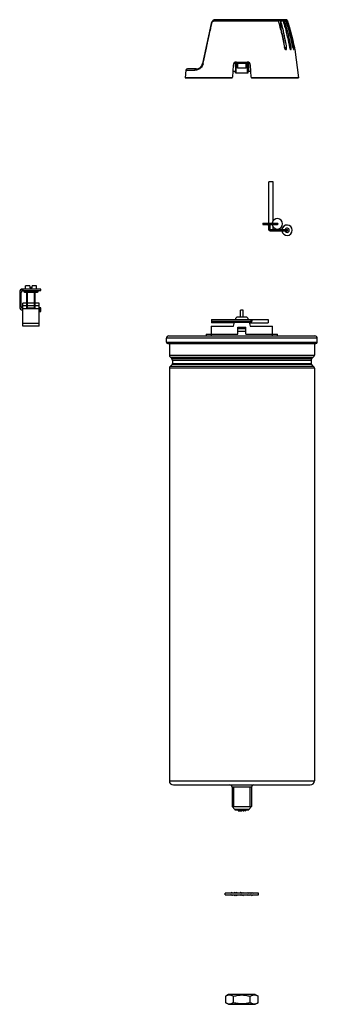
# Model space of a CAD drawing. Header units: millimetres. Extents: x 171 to 355, y 60 to 670.
import ezdxf

# ---------------------------------------------------------------- set-up
doc = ezdxf.new("R2010")
doc.units = ezdxf.units.MM
doc.header["$LTSCALE"] = 47.60858
doc.layers.get('0').update_dxf_attribs({"linetype": 'CONTINUOUS'})

msp = doc.modelspace()

# ---------------------------------------------------------------- linework, layer by layer
at = {"color": 7}
for p, q in [((289.14, 667.64), (283.86, 642.79)), ((291.52, 669.33), (308.3, 669.33)), ((335.42, 670.02), (292.08, 670.02)), ((332.41, 663.79), (332.36, 669.26)), ((334.78, 665.43), (334.73, 669.26)), ((336.11, 667.4), (336.09, 669.26)), ((336.36, 669.37), (336.36, 669.26)), ((332.26, 663.8), (332.27, 663.76)), ((332.26, 663.8), (332.27, 663.76)), ((334.59, 652.71), (335.87, 652.71)), ((337.74, 652.71), (338.66, 652.71)), ((339.81, 652.71), (340.29, 652.71)), ((335.41, 651.52), (335.4, 651.52)), ((338.43, 651.52), (338.44, 651.52)), ((340.3, 651.52), (340.3, 651.52)), ((340.93, 651.52), (343.15, 634.02)), ((302.8, 641.92), (302.41, 634.44)), ((304.06, 643.62), (304.12, 638.12)), ((304.66, 637.12), (304.6, 643.77)), ((304.8, 643.82), (311.5, 643.82)), ((305.47, 640.02), (305.47, 643.12)), ((305.47, 643.12), (310.83, 643.12)), ((305.5, 643.12), (305.5, 640.02)), ((310.8, 640.02), (310.8, 643.12)), ((310.83, 643.12), (310.83, 640.02)), ((311.64, 637.12), (311.7, 643.77)), ((312.24, 643.63), (312.18, 638.12)), ((313.89, 634.44), (313.5, 641.92)), ((273.54, 638.72), (273.15, 634.02)), ((273.54, 638.72), (279.11, 638.72)), ((279.95, 639.62), (274.53, 639.62)), ((302.6, 638.12), (304.12, 638.12)), ((304.15, 637.12), (304.12, 638.12)), ((304.15, 637.12), (312.15, 637.12)), ((310.83, 640.02), (305.47, 640.02)), ((312.15, 637.12), (312.18, 638.12)), ((312.18, 638.12), (313.7, 638.12)), ((273.15, 634.02), (273.15, 633.97)), ((302.13, 634.02), (273.15, 634.02)), ((273.15, 633.97), (301.91, 633.97)), ((343.15, 634.02), (314.17, 634.02)), ((314.39, 633.97), (343.15, 633.97)), ((343.15, 634.02), (343.15, 633.97)), ((324.85, 544.03), (324.85, 569.63)), ((327.45, 569.63), (324.85, 569.63)), ((327.45, 545.35), (327.45, 569.63)), ((321.15, 544.03), (321.15, 543.23)), ((321.15, 544.03), (330.15, 544.03)), ((321.15, 543.23), (330.15, 543.23)), ((323.15, 543.23), (323.15, 544.03)), ((324.75, 542.63), (324.75, 540.63)), ((325.55, 542.63), (324.75, 542.63)), ((325.55, 542.63), (325.55, 540.63)), ((326.15, 544.03), (326.15, 543.23)), ((329.15, 543.23), (329.15, 544.03)), ((324.75, 540.63), (325.55, 540.63)), ((324.85, 539.63), (324.85, 540.18)), ((324.85, 539.63), (325.18, 539.63)), ((326.15, 540.03), (326.15, 539.23)), ((326.15, 540.03), (336.15, 540.03)), ((326.15, 539.23), (336.15, 539.23)), ((327.15, 539.23), (327.15, 540.03)), ((327.45, 540.03), (327.45, 541.9)), ((170.59, 501.25), (170.59, 492.25)), ((171.59, 492.25), (171.59, 501.25)), ((172.09, 502.11), (172.09, 503.19)), ((172.59, 503.25), (172.59, 502.25)), ((183.59, 503.25), (172.59, 503.25)), ((172.59, 502.25), (183.59, 502.25)), ((173.49, 502.15), (181.69, 502.15)), ((173.49, 501.35), (181.69, 501.35)), ((174.12, 503.25), (174.12, 505.25)), ((176.78, 505.25), (174.12, 505.25)), ((174.12, 502.15), (174.12, 502.25)), ((175.09, 494.5), (175.09, 501.35)), ((175.49, 491.5), (175.49, 501.35)), ((176.78, 505.25), (176.85, 503.95)), ((178.34, 503.95), (176.85, 503.95)), ((178.34, 503.95), (178.41, 505.25)), ((181.07, 505.25), (178.41, 505.25)), ((179.69, 491.5), (179.69, 501.35)), ((180.09, 494.5), (180.09, 501.35)), ((181.07, 503.25), (181.07, 505.25)), ((181.07, 502.15), (181.07, 502.25)), ((183.59, 502.25), (183.59, 503.25)), ((172.59, 480.3), (172.59, 494.5)), ((182.59, 494.5), (172.59, 494.5)), ((175.09, 491.3), (175.09, 494.5)), ((180.09, 491.3), (180.09, 494.5)), ((182.59, 480.3), (182.59, 494.5)), ((182.59, 492.9), (172.59, 492.9)), ((182.59, 491), (172.59, 491)), ((180.09, 491.3), (175.09, 491.3)), ((175.49, 491.5), (179.69, 491.5)), ((183.59, 491.5), (182.59, 491.5)), ((183.59, 491.48), (182.59, 491.48)), ((182.59, 491.02), (183.59, 491.02)), ((182.59, 491), (183.59, 491)), ((183.59, 490.92), (182.59, 490.92)), ((183.59, 490.55), (182.59, 490.55)), ((183.59, 490.47), (182.59, 490.47)), ((182.59, 489.77), (183.59, 489.77)), ((183.59, 489.66), (182.59, 489.66)), ((182.59, 489.25), (183.59, 489.25)), ((183.59, 489.25), (183.59, 491.5)), ((307.35, 485.9), (307.35, 490.23)), ((308.95, 490.23), (307.35, 490.23)), ((308.95, 485.9), (308.95, 490.23)), ((172.59, 482.2), (182.59, 482.2)), ((289.4, 484.4), (289.4, 482.4)), ((289.4, 484.4), (324.4, 484.4)), ((289.4, 483.4), (314.4, 483.4)), ((303.42, 482.4), (289.4, 482.4)), ((302.9, 480.3), (303.52, 482.8)), ((303.52, 482.8), (312.78, 482.8)), ((310.62, 485.9), (305.67, 485.9)), ((312.78, 482.8), (313.4, 480.3)), ((312.88, 482.4), (324.4, 482.4)), ((313.9, 483.4), (313.9, 484.4)), ((314.4, 484.4), (314.4, 483.4)), ((324.4, 484.4), (324.4, 482.4)), ((182.59, 480.3), (172.59, 480.3)), ((289.15, 480.3), (289.15, 474.25)), ((289.15, 480.3), (302.9, 480.3)), ((305.65, 475.2), (305.65, 479.7)), ((305.65, 479.7), (310.65, 479.7)), ((305.65, 478.7), (310.65, 478.7)), ((305.65, 477.2), (310.65, 477.2)), ((310.65, 475.2), (310.65, 479.7)), ((313.4, 480.3), (327.15, 480.3)), ((327.15, 474.25), (327.15, 480.3)), ((261.43, 470.32), (261.43, 472.73)), ((354.87, 472.73), (261.43, 472.73)), ((261.43, 470.32), (354.87, 470.32)), ((262.95, 474.25), (353.35, 474.25)), ((286.15, 475.2), (286.15, 474.25)), ((286.15, 475.2), (305.65, 475.2)), ((310.65, 475.2), (330.15, 475.2)), ((330.15, 474.25), (330.15, 475.2)), ((354.87, 470.32), (354.87, 472.73)), ((262.3, 469.45), (353.99, 469.45)), ((263.25, 469.45), (263.25, 462.3)), ((353.05, 469.45), (353.05, 462.3)), ((263.25, 462.3), (353.05, 462.3)), ((264.81, 460.21), (263.93, 461.05)), ((263.93, 461.05), (352.37, 461.05)), ((265.19, 459.05), (264.81, 460.21)), ((264.81, 460.21), (351.49, 460.21)), ((265.19, 459.05), (265.19, 457.09)), ((351.11, 459.05), (265.19, 459.05)), ((351.11, 459.05), (351.49, 460.21)), ((351.11, 459.05), (351.11, 457.09)), ((351.49, 460.21), (352.37, 461.05)), ((263.25, 454.19), (263.25, 198.7)), ((353.05, 454.19), (263.25, 454.19)), ((263.93, 455.45), (265.12, 456.81)), ((263.93, 455.45), (352.37, 455.45)), ((265.12, 456.81), (265.19, 457.09)), ((265.12, 456.81), (351.18, 456.81)), ((265.19, 457.09), (351.11, 457.09)), ((351.18, 456.81), (351.11, 457.09)), ((352.37, 455.45), (351.18, 456.81)), ((353.05, 454.19), (353.05, 198.7)), ((263.25, 198.7), (353.05, 198.7)), ((265.75, 196.2), (350.55, 196.2)), ((314.15, 194.7), (302.15, 194.7)), ((302.15, 194.7), (302.15, 182.75)), ((303.1, 182.75), (303.1, 194.7)), ((313.2, 182.75), (313.2, 194.7)), ((314.15, 194.7), (314.15, 182.75)), ((302.15, 182.75), (314.15, 182.75)), ((303.9, 181), (302.15, 182.75)), ((312.4, 181), (303.9, 181)), ((303.9, 181), (303.9, 180.7)), ((303.9, 180.7), (312.4, 180.7)), ((305.9, 180.7), (305.9, 180.2)), ((305.9, 180.2), (308.4, 180.2)), ((306.15, 180.7), (306.15, 180.2)), ((307.9, 180.2), (307.9, 180.7)), ((308.4, 180.7), (308.4, 180.2)), ((308.9, 180.2), (308.9, 180.7)), ((308.9, 180.2), (309.4, 180.2)), ((309.4, 180.7), (309.4, 180.2)), ((309.9, 180.2), (309.9, 180.7)), ((309.9, 180.2), (310.4, 180.2)), ((310.4, 180.7), (310.4, 180.2)), ((312.4, 181), (314.15, 182.75)), ((312.4, 181), (312.4, 180.7)), ((318.4, 129.16), (297.9, 129.16)), ((297.9, 128.16), (297.9, 129.16)), ((297.9, 128.16), (318.4, 128.16)), ((301.98, 129.66), (300.9, 129.16)), ((301.98, 127.66), (300.9, 128.16)), ((302.43, 127.66), (301.7, 128.16)), ((302.25, 129.16), (301.98, 129.66)), ((302.25, 129.16), (301.98, 129.66)), ((302.43, 129.66), (302.1, 129.43)), ((302.21, 129.24), (302.43, 129.66)), ((302.21, 129.24), (302.43, 129.66)), ((302.43, 129.66), (302.52, 129.16)), ((302.43, 127.66), (302.52, 128.16)), ((303.88, 129.66), (302.87, 129.16)), ((302.87, 128.16), (303.88, 127.66)), ((303.65, 128.16), (303.88, 127.66)), ((304.58, 129.16), (303.88, 129.66)), ((304.58, 129.16), (303.88, 129.66)), ((303.88, 127.66), (304.45, 128.07)), ((303.88, 127.66), (304.45, 128.07)), ((304.66, 129.36), (304.45, 129.25)), ((305.07, 129.66), (304.48, 129.24)), ((304.66, 129.36), (304.48, 129.24)), ((305.07, 127.66), (304.96, 128.16)), ((305.3, 129.16), (305.07, 129.66)), ((305.07, 127.66), (305.3, 128.16)), ((307.42, 129.66), (306.86, 129.16)), ((307.42, 127.66), (306.86, 128.16)), ((307.42, 127.66), (307.13, 128.16)), ((308.28, 129.16), (307.42, 129.66)), ((308.28, 129.16), (307.42, 129.66)), ((308.15, 128.08), (307.42, 127.66)), ((308.15, 128.08), (307.42, 127.66)), ((308.02, 128.16), (308.88, 127.66)), ((308.02, 128.16), (308.88, 127.66)), ((308.15, 129.24), (308.88, 129.66)), ((308.15, 129.24), (308.88, 129.66)), ((308.88, 129.66), (309.44, 129.16)), ((308.88, 129.66), (309.17, 129.16)), ((308.88, 127.66), (309.44, 128.16)), ((311, 129.16), (311.23, 129.66)), ((311.23, 127.66), (311, 128.16)), ((311.23, 129.66), (311.64, 129.36)), ((311.34, 129.16), (311.23, 129.66)), ((311.82, 128.08), (311.23, 127.66)), ((311.82, 128.08), (311.64, 127.95)), ((311.64, 127.95), (311.85, 128.07)), ((312.42, 127.66), (311.72, 128.16)), ((312.42, 127.66), (311.72, 128.16)), ((311.85, 129.25), (312.42, 129.66)), ((311.85, 129.25), (312.42, 129.66)), ((312.42, 129.66), (313.43, 129.16)), ((312.42, 129.66), (312.65, 129.16)), ((313.43, 128.16), (312.42, 127.66)), ((313.87, 129.66), (313.78, 129.16)), ((313.87, 127.66), (313.78, 128.16)), ((313.87, 129.66), (314.6, 129.16)), ((314.09, 128.08), (313.87, 127.66)), ((314.09, 128.08), (313.87, 127.66)), ((314.05, 128.16), (314.32, 127.66)), ((314.05, 128.16), (314.32, 127.66)), ((314.2, 129.43), (314.32, 129.66)), ((314.32, 129.66), (315.4, 129.16)), ((314.32, 129.66), (314.38, 129.35)), ((314.32, 127.66), (315.4, 128.16)), ((318.4, 128.16), (318.4, 129.16)), ((301.98, 127.66), (301.92, 127.97)), ((302.1, 127.89), (301.98, 127.66)), ((304.66, 127.95), (305.07, 127.66)), ((313.87, 127.66), (314.2, 127.88)), ((299.85, 66.34), (298.13, 65.35)), ((298.13, 61.33), (298.13, 65.35)), ((299.85, 60.34), (298.13, 61.33)), ((316.45, 66.34), (299.85, 66.34)), ((303.03, 61.53), (303.03, 65.16)), ((313.27, 61.53), (313.27, 65.16)), ((316.45, 66.34), (318.16, 65.35)), ((316.45, 60.34), (318.16, 61.33)), ((318.16, 61.33), (318.16, 65.35)), ((299.85, 60.34), (316.45, 60.34))]:
    msp.add_line(p, q, dxfattribs=at)
for points in [[(301.28, 128.15), (301.62, 128.11), (302.09, 127.89)], [(303.97, 128.16), (304.21, 128.14), (304.45, 128.07), (304.66, 127.95)], [(312.33, 129.16), (312.09, 129.18), (311.84, 129.25), (311.64, 129.36)], [(315.02, 129.17), (314.68, 129.21), (314.21, 129.43)]]:
    msp.add_lwpolyline(points, dxfattribs=at)
for centre, radius, start, end in [((292.08, 667.02), 3, 90, 168), ((168.09, 624.57), 168.79, 13.44014, 15.35367), ((335.42, 669.02), 1, 20.42476, 90), ((194.97, 624.3), 147.6, 11.09825, 17.73789), ((195.64, 624.82), 147.31, 10.9113, 17.55867), ((331.64, 661.29), 2.62, 72.75489, 76.44649), ((332.35, 652.34), 2.27, 4.06348, 9.21833), ((279.95, 643.62), 4, 270.002, 348), ((280, 643.56), 4.23, 347.87934, 348.27537), ((304.8, 641.82), 2, 90, 177), ((311.5, 641.82), 2, 3, 90), ((274.53, 638.62), 1, 90, 174.38033), ((301.91, 634.47), 0.5, 270, 357), ((314.39, 634.47), 0.5, 183, 270), ((324.15, 542.63), 0.6, 0, 90), ((325.15, 543.63), 0.4, 90, 270), ((324.15, 542.63), 1.4, 0, 27.24987), ((330.15, 543.63), 3.25, 187.19706, 172.80294), ((330.15, 543.63), 0.4, 270, 90), ((336.15, 539.63), 3.25, 186.8141, 173.1859), ((326.15, 540.63), 1.4, 180, 270), ((326.15, 540.63), 0.6, 180, 270), ((336.15, 539.63), 1.3, 198.24148, 161.74848), ((336.15, 539.63), 0.4, 270, 90), ((172.59, 501.25), 2, 90, 180), ((172.59, 501.25), 1, 90, 180), ((173.49, 501.75), 0.4, 90, 270), ((181.69, 501.75), 0.4, 270, 90), ((172.59, 492.25), 2, 180, 270), ((172.59, 492.25), 1, 180, 270), ((305.67, 484.4), 1.5, 90, 180), ((310.62, 484.4), 1.5, 0, 90), ((313.4, 483.4), 1, 270, 0), ((262.95, 472.73), 1.52, 90, 180), ((262.3, 470.32), 0.875, 180, 270), ((353.35, 472.73), 1.52, 0, 90), ((353.99, 470.32), 0.875, 270, 360), ((264.75, 462.3), 1.5, 180, 236.95005), ((351.55, 462.3), 1.5, 303.04995, 360), ((264.75, 454.19), 1.5, 123.04995, 180), ((351.55, 454.19), 1.5, 0, 56.95005), ((265.75, 198.7), 2.5, 180, 270), ((300.65, 194.7), 1.5, 0, 89.999), ((315.65, 194.7), 1.5, 90.001, 180), ((350.55, 198.7), 2.5, 270, 360)]:
    msp.add_arc(centre, radius, start, end, dxfattribs=at)
for points, knots in [([(284.14, 642.7), (284.6, 644.8), (285.5, 649), (286.85, 655.28), (288.18, 661.52), (289.06, 665.67), (289.5, 667.73)], [0, 0, 0, 0, 0.251758, 0.503009, 0.752709, 1, 1, 1, 1]), ([(289.14, 667.64), (289.15, 667.66), (289.18, 667.69), (289.26, 667.71), (289.37, 667.73), (289.46, 667.73), (289.5, 667.73)], [0, 0, 0, 0, 0.129586, 0.333436, 0.628671, 1, 1, 1, 1]), ([(289.5, 667.73), (289.55, 667.97), (289.74, 668.42), (290.24, 668.95), (290.86, 669.26), (291.3, 669.33), (291.52, 669.33)], [0, 0, 0, 0, 0.262776, 0.521483, 0.766706, 1, 1, 1, 1]), ([(292.08, 670.02), (292.02, 670.02), (291.88, 669.98), (291.71, 669.82), (291.59, 669.6), (291.54, 669.42), (291.52, 669.33)], [0, 0, 0, 0, 0.192521, 0.425458, 0.702058, 1, 1, 1, 1]), ([(308.3, 669.33), (310.46, 669.32), (314.67, 669.31), (319.82, 669.31), (323.69, 669.3), (326.3, 669.29), (328.66, 669.3), (330.15, 669.28), (330.86, 669.26)], [0, 0, 0, 0, 0.287761, 0.559778, 0.685259, 0.801415, 0.90671, 1, 1, 1, 1]), ([(332.36, 669.26), (332.24, 669.31), (331.99, 669.35), (331.61, 669.37), (331.23, 669.35), (330.98, 669.31), (330.86, 669.26)], [0, 0, 0, 0, 0.252573, 0.500941, 0.748953, 1, 1, 1, 1]), ([(332.36, 669.26), (332.48, 669.27), (332.92, 669.3), (333.37, 669.29), (333.7, 669.26)], [0, 0, 0, 0, 0.263702, 1, 1, 1, 1]), ([(335.87, 652.71), (335.64, 654.1), (334.68, 659.66), (333.44, 665.18), (332.36, 669.26)], [0, 0, 0, 0, 0.250897, 1, 1, 1, 1]), ([(334.73, 669.26), (334.58, 669.35), (334.22, 669.38), (333.85, 669.35), (333.7, 669.26)], [0, 0, 0, 0, 0.501508, 1, 1, 1, 1]), ([(333.7, 669.26), (334.11, 667.91), (335.68, 662.45), (336.95, 656.9), (337.74, 652.71)], [0, 0, 0, 0, 0.249663, 1, 1, 1, 1]), ([(334.73, 669.26), (334.81, 669.27), (335.08, 669.29), (335.36, 669.29), (335.56, 669.26)], [0, 0, 0, 0, 0.274374, 1, 1, 1, 1]), ([(338.66, 652.71), (338.41, 654.11), (337.33, 659.68), (335.94, 665.19), (334.73, 669.26)], [0, 0, 0, 0, 0.250461, 1, 1, 1, 1]), ([(336.09, 669.26), (336.05, 669.3), (335.96, 669.35), (335.82, 669.37), (335.71, 669.36), (335.62, 669.32), (335.58, 669.28), (335.56, 669.26)], [0, 0, 0, 0, 0.269663, 0.501401, 0.732049, 0.855979, 1, 1, 1, 1]), ([(336.09, 669.26), (336.14, 669.28), (336.23, 669.3), (336.33, 669.28), (336.36, 669.26)], [0, 0, 0, 0, 0.594333, 1, 1, 1, 1]), ([(336.36, 669.26), (336.8, 667.91), (338.48, 662.45), (339.84, 656.9), (340.67, 652.71)], [0, 0, 0, 0, 0.250053, 1, 1, 1, 1]), ([(332.27, 663.76), (332.49, 662.85), (333.33, 659.18), (334.05, 655.49), (334.52, 652.71)], [0, 0, 0, 0, 0.249509, 1, 1, 1, 1]), ([(332.41, 663.79), (332.63, 662.88), (333.45, 659.2), (334.14, 655.5), (334.59, 652.71)], [0, 0, 0, 0, 0.24944, 1, 1, 1, 1]), ([(334.52, 652.71), (334.55, 652.55), (334.61, 652.33), (334.74, 652.05), (334.93, 651.75), (335.18, 651.52), (335.4, 651.52)], [0, 0, 0, 0, 0.302871, 0.448865, 0.586448, 1, 1, 1, 1]), ([(335.41, 651.52), (335.45, 651.52), (335.54, 651.53), (335.66, 651.61), (335.75, 651.72), (335.85, 651.94), (335.91, 652.27), (335.89, 652.56), (335.87, 652.71)], [0, 0, 0, 0, 0.090512, 0.183627, 0.286586, 0.403606, 0.680339, 1, 1, 1, 1]), ([(337.74, 652.71), (337.76, 652.55), (337.84, 652.26), (337.98, 651.94), (338.12, 651.72), (338.24, 651.59), (338.36, 651.52), (338.43, 651.52)], [0, 0, 0, 0, 0.325753, 0.619928, 0.744445, 0.849518, 1, 1, 1, 1]), ([(338.44, 651.52), (338.47, 651.52), (338.53, 651.54), (338.6, 651.61), (338.66, 651.73), (338.69, 651.88), (338.71, 652.06), (338.71, 652.34), (338.69, 652.56), (338.66, 652.71)], [0, 0, 0, 0, 0.067417, 0.143643, 0.238988, 0.356625, 0.49536, 0.651965, 1, 1, 1, 1]), ([(339.81, 652.71), (339.84, 652.55), (339.91, 652.27), (340.03, 651.9), (340.14, 651.66), (340.23, 651.55), (340.28, 651.52), (340.3, 651.52)], [0, 0, 0, 0, 0.354983, 0.665315, 0.887845, 0.957139, 1, 1, 1, 1]), ([(340.3, 651.52), (340.34, 651.52), (340.38, 651.62), (340.39, 651.73), (340.39, 651.88), (340.38, 652.06), (340.35, 652.34), (340.31, 652.56), (340.29, 652.71)], [0, 0, 0, 0, 0.094482, 0.186497, 0.3084, 0.456201, 0.624781, 1, 1, 1, 1]), ([(340.67, 652.71), (340.69, 652.63), (340.72, 652.48), (340.77, 652.26), (340.81, 652.06), (340.84, 651.9), (340.87, 651.79), (340.88, 651.72), (340.89, 651.66), (340.91, 651.61), (340.91, 651.57), (340.92, 651.55), (340.92, 651.53), (340.93, 651.52), (340.93, 651.52), (340.93, 651.52), (340.93, 651.52)], [0, 0, 0, 0, 0.19326, 0.37964, 0.551756, 0.703386, 0.769679, 0.828675, 0.879736, 0.922351, 0.956025, 0.98033, 0.988899, 0.995049, 0.998757, 1, 1, 1, 1]), ([(284.14, 642.67), (284.06, 642.31), (283.81, 641.61), (283.11, 640.46), (282.16, 639.62), (281.16, 639.11), (280.45, 638.87), (279.77, 638.74), (279.33, 638.72), (279.11, 638.72)], [0, 0, 0, 0, 0.163072, 0.316563, 0.583747, 0.700329, 0.807608, 0.90696, 1, 1, 1, 1]), ([(283.86, 642.79), (283.86, 642.78), (283.87, 642.78), (283.88, 642.78), (283.9, 642.77), (283.95, 642.75), (284.03, 642.73), (284.1, 642.71), (284.14, 642.7)], [0, 0, 0, 0, 0.017241, 0.062108, 0.13773, 0.246026, 0.562557, 1, 1, 1, 1]), ([(279.11, 638.72), (279.12, 638.83), (279.18, 639.06), (279.36, 639.37), (279.64, 639.57), (279.85, 639.62), (279.95, 639.62)], [0, 0, 0, 0, 0.260593, 0.527516, 0.777513, 1, 1, 1, 1]), ([(327.5, 540.03), (327.5, 540.03), (327.51, 540.02), (327.53, 539.98), (327.55, 539.9), (327.56, 539.78), (327.57, 539.68), (327.57, 539.63)], [0, 0, 0, 0, 0.037532, 0.100691, 0.316487, 0.63106, 1, 1, 1, 1]), ([(327.57, 539.63), (327.57, 539.58), (327.56, 539.48), (327.55, 539.36), (327.53, 539.28), (327.51, 539.24), (327.5, 539.23), (327.5, 539.23)], [0, 0, 0, 0, 0.36894, 0.683513, 0.899309, 0.962468, 1, 1, 1, 1]), ([(334.57, 539.63), (334.57, 539.68), (334.56, 539.78), (334.55, 539.9), (334.53, 539.98), (334.51, 540.02), (334.5, 540.03), (334.5, 540.03)], [0, 0, 0, 0, 0.36894, 0.683513, 0.899309, 0.962468, 1, 1, 1, 1]), ([(334.5, 539.23), (334.5, 539.23), (334.51, 539.24), (334.53, 539.28), (334.55, 539.36), (334.56, 539.48), (334.57, 539.58), (334.57, 539.63)], [0, 0, 0, 0, 0.037532, 0.100691, 0.316487, 0.63106, 1, 1, 1, 1]), ([(313.9, 483.4), (313.9, 483.26), (313.88, 483.01), (313.78, 482.73), (313.68, 482.56), (313.59, 482.47), (313.5, 482.41), (313.43, 482.4), (313.4, 482.4)], [0, 0, 0, 0, 0.334505, 0.619513, 0.736251, 0.836047, 0.921922, 1, 1, 1, 1]), ([(303.03, 65.16), (302.83, 65.28), (302.44, 65.51), (301.84, 65.79), (301.22, 65.98), (300.59, 66.07), (299.96, 66.04), (299.34, 65.9), (298.72, 65.67), (298.33, 65.46), (298.13, 65.35)], [0, 0, 0, 0, 0.132825, 0.260731, 0.384002, 0.504024, 0.623273, 0.744531, 0.869825, 1, 1, 1, 1]), ([(298.13, 61.33), (298.33, 61.22), (298.72, 61.01), (299.34, 60.78), (299.96, 60.64), (300.59, 60.62), (301.22, 60.7), (301.84, 60.89), (302.44, 61.17), (302.83, 61.4), (303.03, 61.53)], [0, 0, 0, 0, 0.130176, 0.255472, 0.37673, 0.495979, 0.616, 0.739271, 0.867176, 1, 1, 1, 1]), ([(313.27, 65.16), (312.44, 65.39), (311.17, 65.69), (309.45, 65.9), (308.15, 65.96), (306.85, 65.9), (305.13, 65.69), (303.86, 65.39), (303.03, 65.16)], [0, 0, 0, 0, 0.249949, 0.374976, 0.500001, 0.625026, 0.750052, 1, 1, 1, 1]), ([(303.03, 61.53), (303.86, 61.29), (305.13, 60.99), (306.85, 60.78), (308.15, 60.73), (309.45, 60.78), (311.17, 60.99), (312.44, 61.29), (313.27, 61.53)], [0, 0, 0, 0, 0.249949, 0.374976, 0.500001, 0.625026, 0.750052, 1, 1, 1, 1]), ([(318.16, 65.35), (317.97, 65.46), (317.57, 65.67), (316.96, 65.9), (316.34, 66.04), (315.71, 66.07), (315.08, 65.98), (314.46, 65.79), (313.86, 65.51), (313.47, 65.28), (313.27, 65.16)], [0, 0, 0, 0, 0.130176, 0.255472, 0.37673, 0.495979, 0.616, 0.739271, 0.867176, 1, 1, 1, 1]), ([(313.27, 61.53), (313.47, 61.4), (313.86, 61.17), (314.46, 60.89), (315.08, 60.7), (315.71, 60.62), (316.34, 60.64), (316.96, 60.78), (317.57, 61.01), (317.97, 61.22), (318.16, 61.33)], [0, 0, 0, 0, 0.132825, 0.260731, 0.384002, 0.504024, 0.623273, 0.744531, 0.869825, 1, 1, 1, 1])]:
    msp.add_open_spline(points, degree=3, knots=knots, dxfattribs=at)

doc.saveas('drawing.dxf')
